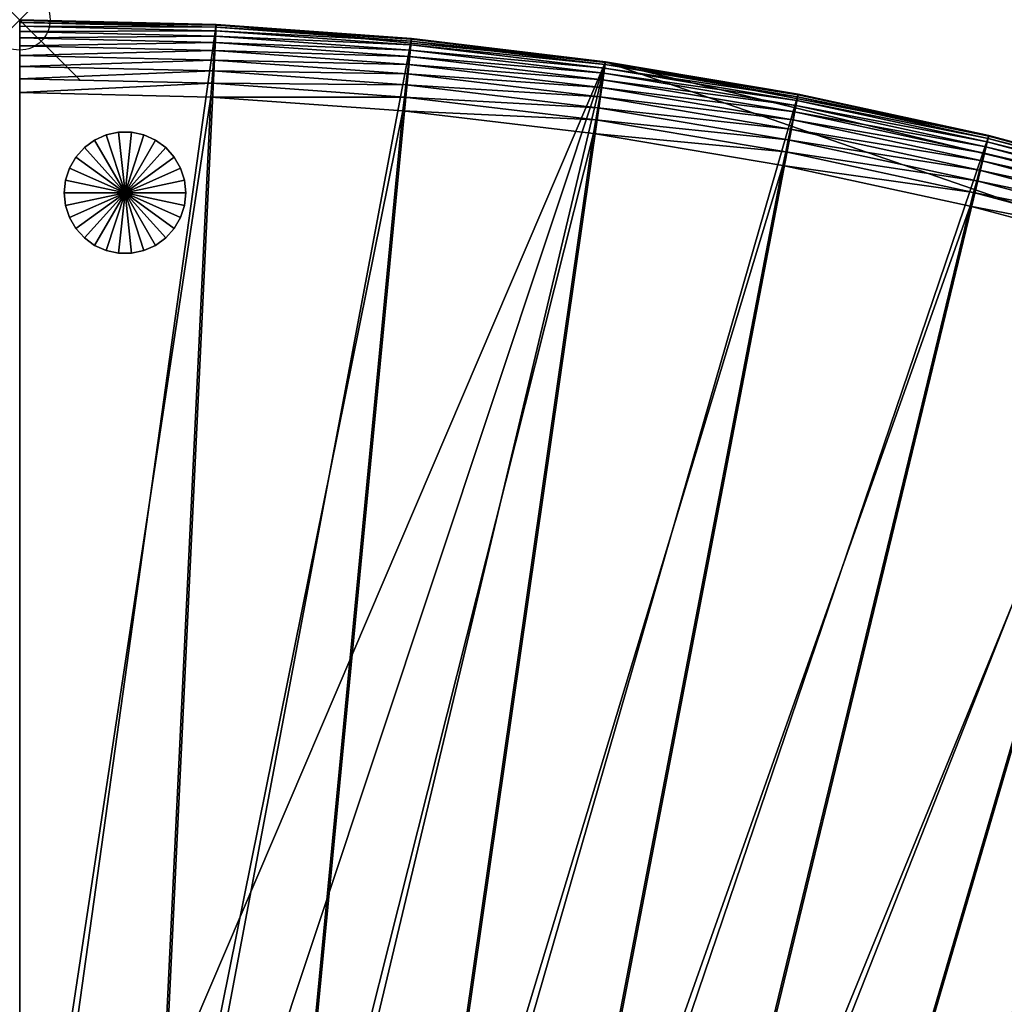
# Model space of a CAD drawing. Header units: inches. Extents: x 0 to 33.8, y -33.3 to 0.
# Tile 2 of 3: x 0 to 16.2, y -16.2 to 0. Entities that reach past the tile are written whole.
import ezdxf

# ---------------------------------------------------------------- set-up
doc = ezdxf.new("R2010")
doc.units = ezdxf.units.IN
doc.header["$MEASUREMENT"] = 0
doc.header["$PDMODE"] = 35
doc.header["$PDSIZE"] = 1
for name, color, linetype in [('A-FURN-3-NODE', 7, 'Continuous'), ('A-FURN-3-ST', 151, 'Continuous'), ('A-FURN-3-ST-LG', 252, 'Continuous')]:
    doc.layers.add(name, color=color, linetype=linetype)

msp = doc.modelspace()

# ---------------------------------------------------------------- linework, layer by layer
at = {"layer": 'A-FURN-3-NODE'}
msp.add_point((0, 0), dxfattribs=at)

# ---------------------------------------------------------------- meshes
at = {"layer": 'A-FURN-3-ST'}
mesh = msp.add_polyface(dxfattribs=at)
corners = [(15.945, -1.907, 1.461), (10.474, -24.491, 1.461), (8.421, -24.077, 1.461), (12.809, -1.224, 1.461), (6.329, -23.703, 1.461), (9.64, -0.691, 1.461), (4.222, -23.43, 1.461), (6.446, -0.308, 1.461), (2.12, -23.297, 1.461), (3.231, -0.077, 1.461), (0.001, -23.247, 1.461), (0, 0, 1.461), (0.001, -23.247, 11.961), (0, 0, 11.961), (9.64, -0.691, 11.961), (3.231, -0.077, 11.961), (2.12, -23.297, 11.961), (33.807, -9.059, 11.961), (4.222, -23.43, 11.961), (3.145, -1.274, 14.461), (0, -1.2, 14.461), (0.001, -22.047, 14.461), (2.148, -22.098, 14.461), (8.62, -22.893, 14.461), (10.729, -23.318, 14.461), (15.635, -3.066, 14.461), (12.553, -2.397, 14.461), (6.472, -22.511, 14.461), (9.441, -1.874, 14.461), (4.307, -22.233, 14.461), (6.303, -1.499, 14.461), (0.001, -22.659, 14.353), (0.001, -22.479, 14.413), (0.001, -22.275, 14.449), (0, -0.768, 14.413), (0.001, -22.947, 14.161), (0, 0, 13.261), (0.001, -23.235, 13.489), (0.001, -23.247, 11.961), (2.143, -22.326, 14.449), (2.138, -22.53, 14.413), (4.291, -22.461, 14.449), (4.276, -22.664, 14.413)]
mesh.append_faces([[corners[k] for k in face] for face in [(9, 10, 11)]], dxfattribs={"vtx0": -1})
mesh.append_faces([[corners[k] for k in face] for face in [(19, 22, 30)]], dxfattribs={"vtx0": -1, "vtx1": -1})
mesh.append_faces([[corners[k] for k in face] for face in [(14, 15, 12), (33, 20, 34), (35, 33, 34), (35, 34, 36), (37, 35, 36), (38, 37, 36)]], dxfattribs={"vtx0": -1, "vtx1": -1, "vtx2": -1})
mesh.append_faces([[corners[k] for k in face] for face in [(0, 1, 2), (3, 2, 4), (5, 4, 6), (7, 6, 8), (9, 8, 10), (14, 12, 16), (17, 16, 18), (19, 21, 22), (23, 25, 26), (27, 26, 28), (29, 28, 30)]], dxfattribs={"vtx0": -1, "vtx2": -1})
mesh.append_faces([[corners[k] for k in face] for face in [(3, 0, 2), (5, 3, 4), (7, 5, 6), (9, 7, 8), (23, 24, 25), (27, 23, 26), (29, 27, 28), (22, 29, 30)]], dxfattribs={"vtx1": -1, "vtx2": -1})
mesh.append_faces([[corners[k] for k in face] for face in [(10, 12, 13), (19, 20, 21), (31, 32, 33), (33, 21, 20), (22, 21, 33), (33, 39, 22), (39, 33, 32), (32, 40, 39), (29, 22, 39), (39, 41, 29), (41, 39, 40), (40, 42, 41), (27, 29, 41)]], dxfattribs={"vtx2": -1})
mesh = msp.add_polyface(dxfattribs=at)
corners = [(0, 0, 11.961), (0, 0, 1.461), (0.001, -23.247, 1.461), (12.809, -1.224, 1.461), (12.809, -1.224, 11.961), (15.945, -1.907, 11.961), (9.64, -0.691, 11.961), (3.231, -0.077, 11.961), (0.001, -23.247, 11.961), (12.809, -1.224, 11.961), (12.809, -1.224, 13.261), (15.945, -1.907, 13.261), (0, 0, 11.961), (0.001, -23.247, 11.961), (0, 0, 13.261), (0, -1.2, 14.461), (3.145, -1.274, 14.461), (3.161, -1.047, 14.449), (15.694, -2.846, 14.449), (12.602, -2.174, 14.449), (12.553, -2.397, 14.461), (15.746, -2.649, 14.413), (12.645, -1.975, 14.413), (15.793, -2.475, 14.353), (12.683, -1.799, 14.353), (15.833, -2.324, 14.269), (12.717, -1.646, 14.269), (15.868, -2.197, 14.161), (12.745, -1.517, 14.161), (9.441, -1.874, 14.461), (9.479, -1.649, 14.449), (9.513, -1.448, 14.413), (9.543, -1.271, 14.353), (9.569, -1.117, 14.269), (9.591, -0.987, 14.161), (6.303, -1.499, 14.461), (6.33, -1.273, 14.449), (6.355, -1.07, 14.413), (6.376, -0.892, 14.353), (12.806, -1.236, 13.489), (15.942, -1.919, 13.489), (12.798, -1.271, 13.693), (15.933, -1.953, 13.693), (12.786, -1.33, 13.873), (15.917, -2.011, 13.873), (12.768, -1.412, 14.029), (15.895, -2.092, 14.029), (9.623, -0.797, 13.873), (9.609, -0.88, 14.029)]
mesh.append_faces([[corners[k] for k in face] for face in [(12, 13, 14)]], dxfattribs={"vtx1": -1})
mesh.append_faces([[corners[k] for k in face] for face in [(0, 1, 2), (3, 4, 5), (5, 4, 6), (7, 0, 8), (9, 10, 11), (15, 16, 17), (18, 19, 20), (21, 22, 19), (23, 24, 22), (25, 26, 24), (27, 28, 26), (29, 20, 19), (19, 30, 29), (30, 19, 22), (22, 31, 30), (31, 22, 24), (24, 32, 31), (32, 24, 26), (26, 33, 32), (33, 26, 28), (28, 34, 33), (35, 29, 30), (30, 36, 35), (36, 30, 31), (31, 37, 36), (37, 31, 32), (38, 32, 33), (16, 35, 36), (36, 17, 16), (17, 36, 37), (11, 10, 39), (40, 39, 41), (42, 41, 43), (44, 43, 45), (46, 45, 28), (47, 43, 41), (48, 45, 43), (45, 48, 34), (34, 28, 45)]], dxfattribs={"vtx2": -1})
mesh = msp.add_polyface(dxfattribs=at)
corners = [(0, 0, 1.461), (0, 0, 11.961), (3.231, -0.077, 11.961), (3.231, -0.077, 1.461), (0, 0, 11.961), (0, 0, 13.261), (3.231, -0.077, 13.261), (3.231, -0.077, 11.961), (0, -1.2, 14.461), (0, -0.972, 14.449), (0, -0.768, 14.413), (0, -0.588, 14.353), (0, -0.432, 14.269), (0, -0.3, 14.161), (0, -0.192, 14.029), (0, -0.108, 13.873), (0, -0.048, 13.693), (0, -0.012, 13.489), (3.161, -1.047, 14.449), (3.176, -0.843, 14.413), (3.189, -0.664, 14.353), (3.2, -0.508, 14.269), (3.209, -0.376, 14.161), (6.355, -1.07, 14.413), (6.376, -0.892, 14.353), (6.395, -0.737, 14.269), (6.41, -0.606, 14.161), (6.446, -0.308, 13.261), (3.23, -0.089, 13.489), (6.445, -0.32, 13.489), (3.227, -0.125, 13.693), (6.44, -0.356, 13.693), (3.223, -0.185, 13.873), (6.433, -0.415, 13.873), (3.217, -0.269, 14.029), (6.423, -0.499, 14.029)]
mesh.append_faces([[corners[k] for k in face] for face in [(10, 12, 14), (14, 16, 5), (10, 14, 5)]], dxfattribs={"vtx0": -1, "vtx1": -1, "vtx2": -1})
mesh.append_faces([[corners[k] for k in face] for face in [(0, 1, 2), (2, 3, 0), (4, 5, 6), (6, 7, 4), (8, 9, 10), (10, 11, 12), (12, 13, 14), (14, 15, 16), (16, 17, 5), (18, 9, 8), (9, 18, 19), (19, 10, 9), (10, 19, 20), (20, 11, 10), (11, 20, 21), (21, 12, 11), (12, 21, 22), (22, 13, 12), (23, 19, 18), (24, 20, 19), (25, 21, 20), (26, 22, 21), (27, 6, 28), (29, 28, 30), (31, 30, 32), (33, 32, 34), (35, 34, 22), (6, 5, 17), (17, 28, 6), (28, 17, 16), (16, 30, 28), (30, 16, 15), (15, 32, 30), (32, 15, 14), (14, 34, 32), (34, 14, 13), (13, 22, 34)]], dxfattribs={"vtx2": -1})
mesh = msp.add_polyface(dxfattribs=at)
corners = [(3.231, -0.077, 1.461), (3.231, -0.077, 11.961), (6.446, -0.308, 11.961), (6.446, -0.308, 1.461), (9.64, -0.691, 11.961), (9.64, -0.691, 1.461), (12.809, -1.224, 11.961), (12.809, -1.224, 1.461), (9.64, -0.691, 11.961), (9.64, -0.691, 13.261), (12.809, -1.224, 13.261), (12.809, -1.224, 11.961), (6.446, -0.308, 11.961), (6.446, -0.308, 13.261), (3.231, -0.077, 11.961), (3.231, -0.077, 13.261), (9.543, -1.271, 14.353), (6.376, -0.892, 14.353), (6.355, -1.07, 14.413), (9.569, -1.117, 14.269), (6.395, -0.737, 14.269), (9.591, -0.987, 14.161), (6.41, -0.606, 14.161), (3.176, -0.843, 14.413), (3.189, -0.664, 14.353), (3.2, -0.508, 14.269), (9.638, -0.703, 13.489), (12.806, -1.236, 13.489), (9.632, -0.738, 13.693), (12.798, -1.271, 13.693), (9.623, -0.797, 13.873), (12.786, -1.33, 13.873), (9.609, -0.88, 14.029), (6.445, -0.32, 13.489), (6.44, -0.356, 13.693), (6.433, -0.415, 13.873), (6.423, -0.499, 14.029), (3.23, -0.089, 13.489), (3.227, -0.125, 13.693), (3.223, -0.185, 13.873), (3.217, -0.269, 14.029), (3.209, -0.376, 14.161)]
mesh.append_faces([[corners[k] for k in face] for face in [(0, 1, 2), (2, 3, 0), (3, 2, 4), (4, 5, 3), (5, 4, 6), (6, 7, 5), (4, 2, 1), (8, 9, 10), (10, 11, 8), (12, 13, 9), (9, 8, 12), (14, 15, 13), (13, 12, 14), (16, 17, 18), (19, 20, 17), (20, 19, 21), (21, 22, 20), (23, 18, 17), (24, 17, 20), (25, 20, 22), (10, 9, 26), (26, 27, 10), (27, 26, 28), (28, 29, 27), (29, 28, 30), (31, 30, 32), (9, 13, 33), (33, 26, 9), (26, 33, 34), (34, 28, 26), (28, 34, 35), (35, 30, 28), (30, 35, 36), (36, 32, 30), (32, 36, 22), (22, 21, 32), (37, 33, 13), (38, 34, 33), (39, 35, 34), (40, 36, 35), (41, 22, 36)]], dxfattribs={"vtx2": -1})
mesh = msp.add_polyface(dxfattribs=at)
corners = [(22.103, -3.715, 1.461), (16.467, -26.421, 1.461), (14.52, -25.71, 1.461), (19.045, -2.738, 1.461), (12.507, -25.03, 1.461), (10.474, -24.491, 1.461), (15.945, -1.907, 1.461), (14.52, -25.71, 11.961), (33.807, -9.059, 11.961), (9.64, -0.691, 11.961), (2.12, -23.297, 11.961), (4.222, -23.43, 11.961), (6.329, -23.703, 11.961), (8.421, -24.077, 11.961), (10.474, -24.491, 11.961), (12.817, -23.871, 14.461), (14.885, -24.566, 14.461), (21.684, -4.839, 14.461), (18.68, -3.881, 14.461), (10.729, -23.318, 14.461), (15.635, -3.066, 14.461), (14.52, -25.71, 13.261), (14.52, -25.71, 11.961), (16.467, -26.421, 11.961), (12.758, -24.091, 14.449), (14.816, -24.784, 14.449), (12.706, -24.288, 14.413), (14.754, -24.978, 14.413), (12.659, -24.462, 14.353), (14.699, -25.149, 14.353), (12.619, -24.612, 14.269), (14.651, -25.298, 14.269), (12.585, -24.74, 14.161), (14.611, -25.424, 14.161), (16.886, -25.296, 14.461), (16.807, -25.51, 14.449), (16.735, -25.701, 14.413), (16.673, -25.87, 14.353), (16.618, -26.016, 14.269), (16.572, -26.14, 14.161), (18.901, -26.169, 14.461), (18.811, -26.378, 14.449), (18.731, -26.566, 14.413), (16.471, -26.41, 13.489), (14.523, -25.698, 13.489), (16.484, -26.376, 13.693), (14.534, -25.664, 13.693), (16.505, -26.32, 13.873), (14.553, -25.607, 13.873), (16.534, -26.241, 14.029), (14.578, -25.527, 14.029)]
mesh.append_faces([[corners[k] for k in face] for face in [(8, 9, 10)]], dxfattribs={"vtx0": -1, "vtx1": -1, "vtx2": -1})
mesh.append_faces([[corners[k] for k in face] for face in [(0, 1, 2), (3, 2, 4), (3, 4, 5), (8, 11, 12), (8, 12, 13), (8, 13, 14), (15, 17, 18), (19, 18, 20)]], dxfattribs={"vtx0": -1, "vtx2": -1})
mesh.append_faces([[corners[k] for k in face] for face in [(6, 3, 5), (15, 16, 17), (19, 15, 18)]], dxfattribs={"vtx1": -1, "vtx2": -1})
mesh.append_faces([[corners[k] for k in face] for face in [(7, 2, 1), (21, 22, 23), (24, 25, 16), (26, 27, 25), (28, 29, 27), (30, 31, 29), (32, 33, 31), (34, 16, 25), (25, 35, 34), (35, 25, 27), (27, 36, 35), (36, 27, 29), (29, 37, 36), (37, 29, 31), (31, 38, 37), (38, 31, 33), (33, 39, 38), (40, 34, 35), (41, 35, 36), (42, 36, 37), (43, 44, 21), (45, 46, 44), (46, 45, 47), (47, 48, 46), (48, 47, 49), (49, 50, 48), (50, 49, 39), (39, 33, 50)]], dxfattribs={"vtx2": -1})
mesh = msp.add_polyface(dxfattribs=at)
corners = [(15.945, -1.907, 11.961), (15.945, -1.907, 1.461), (12.809, -1.224, 1.461), (19.045, -2.738, 11.961), (19.045, -2.738, 1.461), (22.103, -3.715, 11.961), (9.64, -0.691, 11.961), (15.945, -1.907, 11.961), (15.945, -1.907, 13.261), (19.045, -2.738, 13.261), (19.045, -2.738, 11.961), (12.809, -1.224, 11.961), (21.763, -4.625, 14.449), (18.749, -3.664, 14.449), (18.68, -3.881, 14.461), (21.835, -4.434, 14.413), (18.811, -3.469, 14.413), (15.635, -3.066, 14.461), (15.694, -2.846, 14.449), (15.746, -2.649, 14.413), (18.866, -3.298, 14.353), (15.793, -2.475, 14.353), (18.913, -3.149, 14.269), (15.833, -2.324, 14.269), (18.954, -3.023, 14.161), (15.868, -2.197, 14.161), (12.553, -2.397, 14.461), (12.602, -2.174, 14.449), (12.645, -1.975, 14.413), (12.683, -1.799, 14.353), (12.717, -1.646, 14.269), (15.942, -1.919, 13.489), (19.041, -2.749, 13.489), (15.933, -1.953, 13.693), (19.03, -2.783, 13.693), (15.917, -2.011, 13.873), (19.012, -2.841, 13.873), (15.895, -2.092, 14.029), (18.987, -2.921, 14.029), (12.806, -1.236, 13.489), (12.798, -1.271, 13.693), (12.786, -1.33, 13.873), (12.768, -1.412, 14.029), (12.745, -1.517, 14.161)]
mesh.append_faces([[corners[k] for k in face] for face in [(5, 0, 6)]], dxfattribs={"vtx0": -1, "vtx1": -1, "vtx2": -1})
mesh.append_faces([[corners[k] for k in face] for face in [(0, 1, 2), (1, 0, 3), (3, 4, 1), (5, 3, 0), (7, 8, 9), (9, 10, 7), (8, 7, 11), (12, 13, 14), (15, 16, 13), (17, 14, 13), (13, 18, 17), (18, 13, 16), (16, 19, 18), (19, 16, 20), (20, 21, 19), (21, 20, 22), (22, 23, 21), (23, 22, 24), (24, 25, 23), (26, 17, 18), (27, 18, 19), (28, 19, 21), (29, 21, 23), (30, 23, 25), (9, 8, 31), (31, 32, 9), (32, 31, 33), (33, 34, 32), (34, 33, 35), (35, 36, 34), (36, 35, 37), (37, 38, 36), (38, 37, 25), (25, 24, 38), (39, 31, 8), (40, 33, 31), (41, 35, 33), (42, 37, 35), (43, 25, 37)]], dxfattribs={"vtx2": -1})
mesh = msp.add_polyface(dxfattribs=at)
corners = [(22.103, -3.715, 1.461), (22.103, -3.715, 11.961), (25.113, -4.837, 11.961), (19.045, -2.738, 1.461), (19.045, -2.738, 11.961), (33.807, -9.059, 11.961), (9.64, -0.691, 11.961), (22.103, -3.715, 11.961), (22.103, -3.715, 13.261), (25.113, -4.837, 13.261), (19.045, -2.738, 11.961), (19.045, -2.738, 13.261), (21.684, -4.839, 14.461), (24.641, -5.94, 14.461), (24.731, -5.73, 14.449), (21.763, -4.625, 14.449), (24.811, -5.543, 14.413), (21.835, -4.434, 14.413), (24.882, -5.377, 14.353), (21.897, -4.266, 14.353), (24.943, -5.234, 14.269), (21.952, -4.119, 14.269), (24.995, -5.112, 14.161), (21.998, -3.996, 14.161), (18.68, -3.881, 14.461), (18.749, -3.664, 14.449), (18.811, -3.469, 14.413), (18.866, -3.298, 14.353), (18.913, -3.149, 14.269), (18.954, -3.023, 14.161), (22.099, -3.726, 13.489), (25.108, -4.848, 13.489), (22.086, -3.76, 13.693), (25.094, -4.881, 13.693), (22.065, -3.816, 13.873), (25.071, -4.936, 13.873), (22.036, -3.895, 14.029), (25.038, -5.013, 14.029), (19.041, -2.749, 13.489), (19.03, -2.783, 13.693), (19.012, -2.841, 13.873), (18.987, -2.921, 14.029)]
mesh.append_faces([[corners[k] for k in face] for face in [(5, 1, 6)]], dxfattribs={"vtx0": -1, "vtx1": -1, "vtx2": -1})
mesh.append_faces([[corners[k] for k in face] for face in [(0, 1, 2), (3, 4, 1), (1, 0, 3), (7, 8, 9), (10, 11, 8), (8, 7, 10), (12, 13, 14), (14, 15, 12), (15, 14, 16), (16, 17, 15), (17, 16, 18), (18, 19, 17), (19, 18, 20), (20, 21, 19), (21, 20, 22), (22, 23, 21), (24, 12, 15), (25, 15, 17), (26, 17, 19), (19, 27, 26), (27, 19, 21), (21, 28, 27), (28, 21, 23), (23, 29, 28), (9, 8, 30), (31, 30, 32), (33, 32, 34), (35, 34, 36), (37, 36, 23), (8, 11, 38), (38, 30, 8), (30, 38, 39), (39, 32, 30), (32, 39, 40), (40, 34, 32), (34, 40, 41), (41, 36, 34), (36, 41, 29), (29, 23, 36)]], dxfattribs={"vtx2": -1})
mesh = msp.add_polyface(dxfattribs=at)
corners = [(30.971, -7.51, 1.461), (33.807, -9.059, 1.461), (22.187, -29.173, 1.461), (20.314, -28.185, 1.461), (28.071, -6.102, 1.461), (18.429, -27.272, 1.461), (25.113, -4.837, 1.461), (16.467, -26.421, 1.461), (22.103, -3.715, 1.461), (19.045, -2.738, 1.461), (14.52, -25.71, 1.461), (33.807, -9.059, 11.961), (22.187, -29.173, 11.961), (10.474, -24.491, 11.961), (12.507, -25.03, 11.961), (14.52, -25.71, 11.961), (16.467, -26.421, 11.961), (18.429, -27.272, 11.961), (20.314, -28.185, 11.961), (22.787, -28.134, 14.461), (33.207, -10.098, 14.461), (30.396, -8.563, 14.461), (20.838, -27.105, 14.461), (18.901, -26.169, 14.461), (27.547, -7.182, 14.461), (16.886, -25.296, 14.461), (24.641, -5.94, 14.461), (14.885, -24.566, 14.461), (21.684, -4.839, 14.461), (33.753, -9.152, 13.873), (33.711, -9.225, 14.029), (33.657, -9.319, 14.161), (33.801, -9.069, 13.489), (33.591, -9.433, 14.269), (33.513, -9.568, 14.353), (33.423, -9.724, 14.413), (33.321, -9.901, 14.449), (22.571, -28.508, 14.413), (22.187, -29.173, 13.261), (33.807, -9.059, 11.961), (22.187, -29.173, 11.961), (16.807, -25.51, 14.449), (18.811, -26.378, 14.449), (30.505, -8.363, 14.449), (30.603, -8.184, 14.413)]
mesh.append_faces([[corners[k] for k in face] for face in [(11, 18, 12)]], dxfattribs={"vtx0": -1})
mesh.append_faces([[corners[k] for k in face] for face in [(32, 29, 31), (31, 34, 36), (36, 19, 37), (31, 36, 37), (31, 37, 38), (32, 31, 38), (39, 32, 38)]], dxfattribs={"vtx0": -1, "vtx1": -1, "vtx2": -1})
mesh.append_faces([[corners[k] for k in face] for face in [(0, 2, 3), (4, 3, 5), (6, 5, 7), (11, 13, 14), (11, 14, 15), (11, 15, 16), (11, 16, 17), (11, 17, 18), (23, 21, 24), (25, 24, 26), (27, 26, 28)]], dxfattribs={"vtx0": -1, "vtx2": -1})
mesh.append_faces([[corners[k] for k in face] for face in [(40, 39, 38)]], dxfattribs={"vtx1": -1})
mesh.append_faces([[corners[k] for k in face] for face in [(4, 0, 3), (6, 4, 5), (8, 6, 7), (9, 8, 10), (22, 19, 21), (23, 22, 21), (25, 23, 24), (27, 25, 26)]], dxfattribs={"vtx1": -1, "vtx2": -1})
mesh.append_faces([[corners[k] for k in face] for face in [(0, 1, 2), (1, 11, 12), (12, 2, 1), (19, 20, 21), (29, 30, 31), (31, 33, 34), (34, 35, 36), (36, 20, 19), (41, 42, 23), (21, 20, 36), (43, 36, 35), (44, 35, 34)]], dxfattribs={"vtx2": -1})
at = {"layer": 'A-FURN-3-ST-LG'}
mesh = msp.add_polyface(dxfattribs=at)
corners = [(1.733, -2.848, 0), (2.733, -2.848, 0), (2.711, -2.64, 0), (2.646, -2.441, 0), (2.542, -2.26, 0), (2.402, -2.104, 0), (2.233, -1.982, 0), (2.042, -1.897, 0), (1.837, -1.853, 0), (1.628, -1.853, 0), (1.424, -1.897, 0), (1.233, -1.982, 0), (1.064, -2.104, 0), (0.924, -2.26, 0), (0.819, -2.441, 0), (0.755, -2.64, 0), (0.733, -2.848, 0), (0.755, -3.056, 0), (0.819, -3.254, 0), (0.924, -3.435, 0), (1.064, -3.591, 0), (1.233, -3.714, 0), (1.424, -3.799, 0), (1.628, -3.842, 0), (1.837, -3.842, 0), (2.042, -3.799, 0), (2.233, -3.714, 0), (2.402, -3.591, 0), (2.542, -3.435, 0), (2.646, -3.254, 0), (2.711, -3.056, 0), (2.733, -2.848, 1.5), (2.711, -2.64, 1.5), (2.646, -2.441, 1.5), (2.542, -2.26, 1.5), (2.402, -2.104, 1.5), (2.233, -1.982, 1.5), (2.042, -1.897, 1.5), (1.837, -1.853, 1.5), (1.628, -1.853, 1.5), (1.424, -1.897, 1.5), (1.233, -1.982, 1.5), (1.064, -2.104, 1.5), (0.924, -2.26, 1.5), (0.819, -2.441, 1.5), (0.755, -2.64, 1.5), (0.733, -2.848, 1.5), (0.755, -3.056, 1.5), (0.819, -3.254, 1.5), (0.924, -3.435, 1.5), (1.064, -3.591, 1.5), (1.233, -3.714, 1.5), (1.424, -3.799, 1.5), (1.628, -3.842, 1.5), (1.837, -3.842, 1.5), (2.042, -3.799, 1.5), (2.233, -3.714, 1.5), (2.402, -3.591, 1.5), (2.542, -3.435, 1.5), (2.646, -3.254, 1.5), (2.711, -3.056, 1.5), (1.733, -2.848, 1.5)]
mesh.append_faces([[corners[k] for k in face] for face in [(1, 32, 31), (2, 33, 32), (3, 34, 33), (4, 35, 34), (5, 36, 35), (6, 37, 36), (7, 38, 37), (8, 39, 38), (9, 40, 39), (10, 41, 40), (11, 42, 41), (12, 43, 42), (13, 44, 43), (14, 45, 44), (15, 46, 45), (16, 47, 46), (17, 48, 47), (18, 49, 48), (19, 50, 49), (20, 51, 50), (21, 52, 51), (22, 53, 52), (23, 54, 53), (24, 55, 54), (25, 56, 55), (26, 57, 56), (27, 58, 57), (28, 59, 58), (29, 60, 59), (30, 31, 60)]], dxfattribs={"vtx0": -1})
mesh.append_faces([[corners[k] for k in face] for face in [(0, 2, 1), (0, 3, 2), (0, 4, 3), (0, 5, 4), (0, 6, 5), (0, 7, 6), (0, 8, 7), (0, 9, 8), (0, 10, 9), (0, 11, 10), (0, 12, 11), (0, 13, 12), (0, 14, 13), (0, 15, 14), (0, 16, 15), (0, 17, 16), (0, 18, 17), (0, 19, 18), (0, 20, 19), (0, 21, 20), (0, 22, 21), (0, 23, 22), (0, 24, 23), (0, 25, 24), (0, 26, 25), (0, 27, 26), (0, 28, 27), (0, 29, 28), (0, 30, 29), (0, 1, 30), (61, 31, 32), (61, 32, 33), (61, 33, 34), (61, 34, 35), (61, 35, 36), (61, 36, 37), (61, 37, 38), (61, 38, 39), (61, 39, 40), (61, 40, 41), (61, 41, 42), (61, 42, 43), (61, 43, 44), (61, 44, 45), (61, 45, 46), (61, 46, 47), (61, 47, 48), (61, 48, 49), (61, 49, 50), (61, 50, 51), (61, 51, 52), (61, 52, 53), (61, 53, 54), (61, 54, 55), (61, 55, 56), (61, 56, 57), (61, 57, 58), (61, 58, 59), (61, 59, 60), (61, 60, 31)]], dxfattribs={"vtx0": -1, "vtx2": -1})
mesh.append_faces([[corners[k] for k in face] for face in [(1, 2, 32), (2, 3, 33), (3, 4, 34), (4, 5, 35), (5, 6, 36), (6, 7, 37), (7, 8, 38), (8, 9, 39), (9, 10, 40), (10, 11, 41), (11, 12, 42), (12, 13, 43), (13, 14, 44), (14, 15, 45), (15, 16, 46), (16, 17, 47), (17, 18, 48), (18, 19, 49), (19, 20, 50), (20, 21, 51), (21, 22, 52), (22, 23, 53), (23, 24, 54), (24, 25, 55), (25, 26, 56), (26, 27, 57), (27, 28, 58), (28, 29, 59), (29, 30, 60), (30, 1, 31)]], dxfattribs={"vtx2": -1})

doc.saveas('drawing.dxf')
